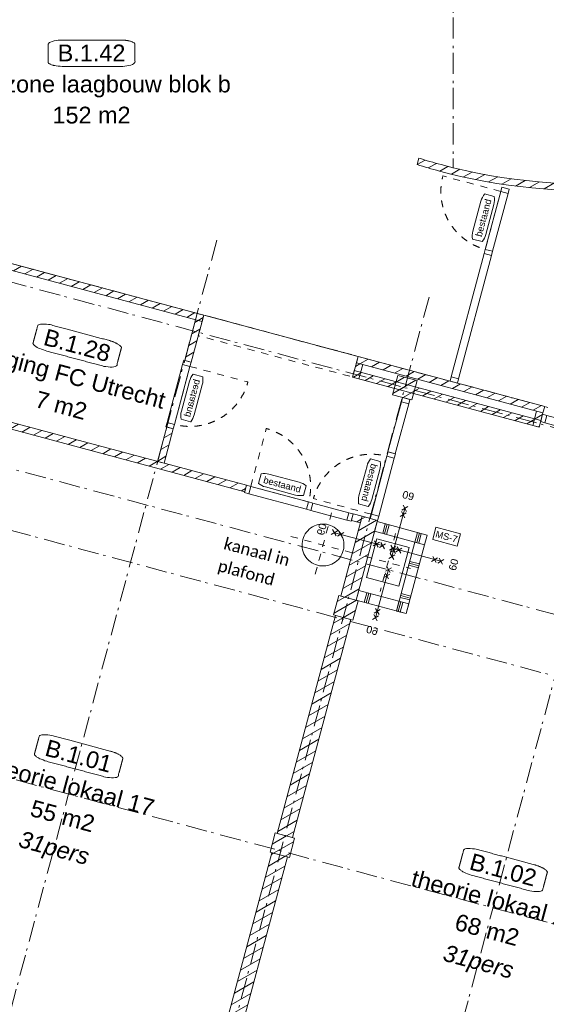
# Model space of a CAD drawing. Header units: millimetres. Extents: x -62314 to 79800, y -34032 to 28340.
# Tile 13 of 256: x 4121 to 12030, y -11911 to 2870. Entities that reach past the tile are written whole.
import ezdxf
from ezdxf.enums import TextEntityAlignment as Align

# ---------------------------------------------------------------- set-up
doc = ezdxf.new("R2010")
doc.units = ezdxf.units.MM
doc.header["$LTSCALE"] = 508
doc.header["$PDMODE"] = 1
doc.header["$PDSIZE"] = -2
for name, pattern in [('Dash Style-1', [0.41664, 0.20828, -0.20836]), ('Dash Style-2', [0.6944250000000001, 0.48607, -0.2083550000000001]), ('Dash Style-6', [1.0416400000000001, 0.625, -0.20828, 0.06943000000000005, -0.13893])]:
    doc.linetypes.add(name, pattern=pattern)
for name, color, linetype, lineweight in [('(00) tekening-bovenliggend', 8, 'Dash Style-1', 0), ('(00) tekening-lijn draairichting', 7, 'Dash Style-1', 0), ('(00) tekening-merk kozijn', 40, 'Continuous', 0), ('(00) tekening-stippel dun', 8, 'Dash Style-1', 0), ('(00) tekening-stramien-algemeen', 7, 'Dash Style-6', 0), ('(00) tekst-ruimtenummer-algemeen', 8, 'Continuous', 0), ('(00) tekst-ruimtenummer-gradering', 8, 'Continuous', 0), ('(00) tekst-symbool', 8, 'Continuous', 0), ('(04) bouwaanvraag-brandweer-bestaand-WBDBO 60min', 1, 'Dash Style-2', 0), ('(21) buitenwanden-bestaand', 7, 'Continuous', 0), ('(22) binnenwanden-X metal stud _', 92, 'Continuous', 0), ('None', 7, 'Continuous', 0)]:
    doc.layers.add(name, color=color, linetype=linetype, lineweight=lineweight)
doc.styles.add('Arial', font='Arial')
doc.styles.add('Arial Italic (italic)', font='Arial Italic')
doc.styles.add('Calibri', font='Calibri')
doc.styles.add('Helvetica', font='Helvetica')
pattern_1 = [(90, (0, 0), (499.9999999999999, 0), []), (90, (30, 0), (500, 0), []), (90, (60, 0), (500, 0), [])]
pattern_2 = [(45, (0, 0), (-89.80256121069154, 89.80256121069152), [])]

# ---------------------------------------------------------------- blocks, each defined once
blk = doc.blocks.new('(00)-1-ruimtenummer-200')
at = {"layer": '(00) tekst-ruimtenummer-algemeen', "color": 17, "lineweight": 0, "transparency": 33554687}
blk.add_open_spline([(433.3333333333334, 617.9722222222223), (491.3889916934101, 617.9722222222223), (591.9443416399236, 600.3272716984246), (650, 569.7653208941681), (650, 420.4166666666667), (650, 271.0680124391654), (591.9443416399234, 240.5060616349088), (491.3889916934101, 222.8611111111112), (-1.387778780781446e-13, 222.8611111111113), (-491.3889916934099, 222.8611111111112), (-591.9443416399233, 240.5060616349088), (-650, 271.0680124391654), (-650, 420.4166666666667), (-650.0000000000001, 569.765320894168), (-591.9443416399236, 600.3272716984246), (-491.3889916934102, 617.9722222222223), (-14.5139145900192, 617.9722222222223), (433.3333333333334, 617.9722222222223)], degree=2, knots=[0, 0, 0, 0.01329560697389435, 0.02659121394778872, 0.03988682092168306, 0.2516619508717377, 0.2649575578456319, 0.2782531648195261, 0.2915487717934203, 0.5033239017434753, 0.5166195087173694, 0.5299151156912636, 0.5432107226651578, 0.7549858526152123, 0.7682814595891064, 0.7815770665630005, 0.7948726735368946, 1, 1, 1], dxfattribs=at)
at = {"layer": 'None', "color": 7, "linetype": 'Continuous', "lineweight": 0}
blk.add_point((0, 0), dxfattribs=at)
at = {"layer": '(00) tekst-ruimtenummer-algemeen', "color": 17, "transparency": 33554687, "style": 'Arial'}
for tag, p in [('nummer', (0, 222.8611111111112)), ('naam', (0, -243.4166666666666)), ('oppervlak', (0, -709.6944444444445))]:
    blk.add_attdef(tag, text='', height=251.7216435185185, dxfattribs=at).set_placement(p, align=Align.BOTTOM_CENTER)
at = {"layer": '(00) tekst-ruimtenummer-gradering', "color": 17, "transparency": 33554687, "style": 'Arial Italic (italic)'}
blk.add_attdef('personen', text='', height=251.7216435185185, dxfattribs=at).set_placement((0, -875.472800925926), align=Align.TOP_CENTER)
at = {"layer": 'None', "color": 0, "flags": 1}
blk.add_attdef('klasse', (-1353.233506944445, -1667.782291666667), '', height=251.7216435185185, dxfattribs=at)
blk = doc.blocks.new('Group-55-1')
at = {"layer": '(00) tekening-stippel dun', "color": 2, "lineweight": 0, "transparency": 33554687}
for p, q in [((9949.63857302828, 8970.202527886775), (9949.63857302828, 7970.202527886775)), ((9449.63857302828, 8470.202527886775), (10449.63857302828, 8470.202527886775))]:
    blk.add_line(p, q, dxfattribs=at)
at = {"layer": 'None', "color": 17, "lineweight": 0, "transparency": 33554687, "flags": 128}
blk.add_lwpolyline([(9634.63857302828, 8470.202527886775), (9636.155384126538, 8501.077927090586), (9640.691209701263, 8531.655979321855), (9648.202367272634, 8561.64220122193), (9658.616520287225, 8590.747809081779), (9671.833374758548, 8618.692499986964), (9687.725645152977, 8645.20715128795), (9706.140280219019, 8670.036412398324), (9726.899936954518, 8692.941163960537), (9749.804688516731, 8713.700820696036), (9774.633949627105, 8732.115455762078), (9801.14860092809, 8748.007726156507), (9829.093291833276, 8761.22458062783), (9858.198899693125, 8771.638733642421), (9888.1851215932, 8779.149891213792), (9918.763173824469, 8783.685716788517), (9949.63857302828, 8785.202527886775), (9980.513972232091, 8783.685716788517), (10011.09202446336, 8779.149891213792), (10041.07824636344, 8771.638733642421), (10070.18385422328, 8761.22458062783), (10098.12854512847, 8748.007726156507), (10124.64319642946, 8732.115455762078), (10149.47245753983, 8713.700820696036), (10172.37720910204, 8692.941163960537), (10193.13686583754, 8670.036412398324), (10211.55150090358, 8645.20715128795), (10227.44377129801, 8618.692499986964), (10240.66062576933, 8590.747809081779), (10251.07477878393, 8561.64220122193), (10258.5859363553, 8531.655979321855), (10263.12176193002, 8501.077927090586), (10264.63857302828, 8470.202527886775), (10263.12176193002, 8439.327128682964), (10258.5859363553, 8408.749076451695), (10251.07477878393, 8378.76285455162), (10240.66062576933, 8349.657246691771), (10227.44377129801, 8321.712555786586), (10211.55150090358, 8295.1979044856), (10193.13686583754, 8270.368643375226), (10172.37720910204, 8247.463891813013), (10149.47245753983, 8226.704235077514), (10124.64319642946, 8208.289600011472), (10098.12854512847, 8192.397329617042), (10070.18385422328, 8179.180475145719), (10041.07824636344, 8168.76632213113), (10011.09202446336, 8161.255164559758), (9980.513972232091, 8156.719338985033), (9949.63857302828, 8155.202527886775), (9918.763173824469, 8156.719338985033), (9888.1851215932, 8161.255164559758), (9858.198899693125, 8168.76632213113), (9829.093291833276, 8179.180475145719), (9801.14860092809, 8192.397329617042), (9774.633949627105, 8208.289600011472), (9749.804688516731, 8226.704235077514), (9726.899936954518, 8247.463891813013), (9706.140280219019, 8270.368643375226), (9687.725645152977, 8295.1979044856), (9671.833374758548, 8321.712555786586), (9658.616520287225, 8349.657246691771), (9648.202367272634, 8378.76285455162), (9640.691209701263, 8408.749076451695), (9636.155384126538, 8439.327128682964)], close=True, dxfattribs=at)
blk = doc.blocks.new('Group-56-1')
at = {"layer": '(04) bouwaanvraag-brandweer-bestaand-WBDBO 60min', "color": 1, "linetype": 'Continuous', "lineweight": 0, "transparency": 33554687}
for p, q in [((37.5, 412.5000000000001), (-37.5, 337.5000000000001)), ((37.5, 337.5000000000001), (-37.5, 412.5000000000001))]:
    blk.add_line(p, q, dxfattribs=at)
blk = doc.blocks.new('Group-57-1')
at = {"layer": '(04) bouwaanvraag-brandweer-bestaand-WBDBO 60min', "color": 1, "linetype": 'Continuous', "lineweight": 0, "transparency": 33554687}
for p, q in [((37.5, -412.4999999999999), (-37.5, -337.4999999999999)), ((37.5, -337.4999999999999), (-37.5, -412.4999999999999))]:
    blk.add_line(p, q, dxfattribs=at)
blk = doc.blocks.new('Group-58-1')
at = {"layer": '(04) bouwaanvraag-brandweer-bestaand-WBDBO 60min', "color": 1, "linetype": 'Continuous', "lineweight": 0, "transparency": 33554687}
for p, q in [((37.5, 314.5258174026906), (-37.5, 239.5258174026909)), ((37.5, 239.5258174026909), (-37.5, 314.5258174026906))]:
    blk.add_line(p, q, dxfattribs=at)
blk = doc.blocks.new('Group-59-1')
at = {"layer": '(04) bouwaanvraag-brandweer-bestaand-WBDBO 60min', "color": 1, "linetype": 'Continuous', "lineweight": 0, "transparency": 33554687}
for p, q in [((37.5, -314.5258174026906), (-37.5, -239.5258174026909)), ((37.5, -239.5258174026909), (-37.5, -314.5258174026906))]:
    blk.add_line(p, q, dxfattribs=at)
blk = doc.blocks.new('brand-60 wbdbo')
at = {"layer": '(04) bouwaanvraag-brandweer-bestaand-WBDBO 60min', "color": 1, "linetype": 'Continuous', "lineweight": 0, "transparency": 33554687}
blk.add_line((0, 374.9999999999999), (0, -374.9999999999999), dxfattribs=at)
at = {"layer": '(04) bouwaanvraag-brandweer-bestaand-WBDBO 60min', "color": 7, "linetype": 'Continuous', "lineweight": 0, "transparency": 33554687}
blk.add_point((0, 0), dxfattribs=at)
at = {"layer": '(04) bouwaanvraag-brandweer-bestaand-WBDBO 60min', "color": 1, "transparency": 33554687}
for name in ['Group-56-1', 'Group-58-1', 'Group-59-1', 'Group-57-1']:
    blk.add_blockref(name, (0, 0), dxfattribs=at)
at = {"layer": '(04) bouwaanvraag-brandweer-bestaand-WBDBO 60min', "color": 1, "transparency": 33554687, "insert": (0, -630.6152502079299), "char_height": 113.2747395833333, "attachment_point": 8, "line_spacing_factor": 0.9624483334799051, "style": 'Arial'}
blk.add_mtext('60', dxfattribs=at)
blk = doc.blocks.new('Group-61-1')
at = {"layer": '(00) tekening-stippel dun', "color": 2, "lineweight": 0, "transparency": 33554687}
for p, q in [((10958.39069542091, 8920.202330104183), (10958.39069542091, 8020.202330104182)), ((10608.39069542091, 8470.20233010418), (11308.39069542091, 8470.20233010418))]:
    blk.add_line(p, q, dxfattribs=at)
at = {"layer": 'None', "color": 17, "lineweight": 0, "transparency": 33554687, "flags": 128}
blk.add_lwpolyline([(10708.39069542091, 8770.202330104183), (11208.39069542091, 8770.202330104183), (11208.39069542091, 8170.202330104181), (10708.39069542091, 8170.202330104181)], close=True, dxfattribs=at)
blk = doc.blocks.new('Group-62-1')
at = {"layer": '(22) binnenwanden-X metal stud _', "linetype": 'Continuous', "lineweight": 0, "transparency": 33554687}
h = blk.add_hatch(dxfattribs=at)
h.set_pattern_fill('(__) metal stud-_ 1_100-1', color=8, style=0, pattern_type=2)
h.set_pattern_definition(pattern_1)
h.paths.add_polyline_path([(10644.64069542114, 8870.202801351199), (11422.1284393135, 8870.201868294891), (11422.12859143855, 9020.201868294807), (10644.64069542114, 9020.202801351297)])
h = blk.add_hatch(dxfattribs=at)
h.set_pattern_fill('(__) metal stud-_ 1_100', color=253, style=0, pattern_type=2)
h.set_pattern_definition([(0, (0, 0), (3.061515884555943e-14, -499.9999999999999), []), (0, (1.836909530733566e-15, -30), (3.061515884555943e-14, -500), []), (0, (3.673819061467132e-15, -60), (3.061515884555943e-14, -500), [])])
h.paths.add_polyline_path([(11422.12754338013, 7798.349503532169), (11272.12754338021, 7798.349725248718), (11272.12842595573, 8870.202033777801), (11422.12842595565, 8870.201812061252)])
h = blk.add_hatch(dxfattribs=at)
h.set_pattern_fill('(__) metal stud-_ 1_100-1', color=8, style=0, pattern_type=2)
h.set_pattern_definition(pattern_1)
h.paths.add_polyline_path([(10644.64069542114, 7798.350346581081), (11422.1284393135, 7798.349413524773), (11422.12859143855, 7948.349413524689), (10644.64069542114, 7948.350346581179)])
at = {"layer": '(22) binnenwanden-X metal stud _', "color": 7, "lineweight": 0, "transparency": 33554687, "flags": 128}
for points in [[(10644.64069542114, 8870.202801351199), (11422.1284393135, 8870.201868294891), (11422.12859143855, 9020.201868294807), (10644.64069542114, 9020.202801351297)], [(11422.12754338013, 7798.349503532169), (11272.12754338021, 7798.349725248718), (11272.12842595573, 8870.202033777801), (11422.12842595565, 8870.201812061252)], [(10644.64069542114, 7798.350346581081), (11422.1284393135, 7798.349413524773), (11422.12859143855, 7948.349413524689), (10644.64069542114, 7948.350346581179)]]:
    blk.add_lwpolyline(points, close=True, dxfattribs=at)
at = {"layer": 'None', "color": 17, "transparency": 33554687}
for p, rotation in [((10994.2590842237, 8945.202801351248), 180), ((11347.12842595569, 8692.741697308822), 90)]:
    blk.add_blockref('brand-60 wbdbo', p, dxfattribs=dict(at, rotation=rotation))
for name in ['Group-55-1', 'Group-61-1']:
    blk.add_blockref(name, (0, 0), dxfattribs=at)
at = {"layer": 'None', "color": 17, "transparency": 33554687, "xscale": -1, "rotation": 270}
blk.add_blockref('brand-60 wbdbo', (10440.87051274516, 8692.742529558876), dxfattribs=at)
at = {"layer": 'None', "color": 17, "transparency": 33554687, "xscale": -1}
blk.add_blockref('brand-60 wbdbo', (10994.2590842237, 7995.202507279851), dxfattribs=at)
at = {"layer": 'None', "color": 17, "transparency": 33554687, "insert": (8510.972119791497, 8204.025750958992), "char_height": 178.59375, "attachment_point": 1, "line_spacing_factor": 1.151866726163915, "style": 'Calibri'}
blk.add_mtext('kanaal in \\Pplafond', dxfattribs=at)
blk = doc.blocks.new('00-merk kozijn')
at = {"layer": '(00) tekening-merk kozijn', "color": 2, "lineweight": 0, "transparency": 33554687, "flags": 128}
blk.add_lwpolyline([(233.3333333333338, 50, 0.1053572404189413), (349.3970315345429, 74.73081764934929), (350.0000000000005, 75), (350.0000000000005, 225), (349.3970315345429, 225.2691823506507, 0.1053572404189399), (233.3333333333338, 250), (-233.3333333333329, 250, 0.1053572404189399), (-349.3970315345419, 225.2691823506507), (-349.9999999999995, 225), (-349.9999999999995, 75), (-349.3970315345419, 74.73081764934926, 0.1053572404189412), (-233.3333333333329, 50)], format="xyb", close=True, dxfattribs=at)
at = {"layer": 'None', "color": 7, "linetype": 'Continuous', "lineweight": 0, "transparency": 33554687}
blk.add_point((0, 0), dxfattribs=at)
at = {"layer": '(00) tekening-merk kozijn', "color": 2, "transparency": 33554687, "style": 'Arial'}
blk.add_attdef('MERK', text='', height=100.6886574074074, dxfattribs=at).set_placement((4.547473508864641e-13, 149.8852595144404), align=Align.MIDDLE_CENTER)
blk = doc.blocks.new('Group-63-1')
at = {"layer": '(00) tekening-lijn draairichting', "color": 17, "lineweight": 0, "transparency": 33554687, "flags": 128}
blk.add_lwpolyline([(10530.64069542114, 9105.32325023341), (9630.640695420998, 9105.323250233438, -0.4142135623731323), (10530.64069542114, 10005.32325023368)], format="xyb", close=True, dxfattribs=at)
at = {"layer": 'None', "color": 17, "lineweight": 0, "transparency": 33554687, "flags": 128}
for points in [[(10530.46948683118, 10853.00530733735), (10530.46948683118, 10920.00530733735), (10644.46948683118, 10920.00530733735), (10644.46948683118, 10853.00530733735)], [(10530.46948683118, 10072.32325023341), (10530.46948683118, 10853.00530733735), (10644.46948683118, 10853.00530733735), (10644.46948683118, 10072.32325023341)], [(10530.64069542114, 10005.32325023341), (10530.64069542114, 10072.32325023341), (10644.64069542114, 10072.32325023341), (10644.64069542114, 10005.32325023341)], [(10530.64069542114, 9105.32325023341), (10530.64069542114, 10005.32325023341), (10644.64069542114, 10005.32325023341), (10644.64069542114, 9105.32325023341)], [(10530.64069542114, 9038.32325023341), (10530.64069542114, 9105.32325023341), (10644.64069542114, 9105.32325023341), (10644.64069542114, 9038.32325023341)]]:
    blk.add_lwpolyline(points, close=True, dxfattribs=at)
at = {"layer": '(00) tekening-merk kozijn', "color": 1, "transparency": 33554687}
ref = blk.add_blockref('00-merk kozijn', (10530.64069542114, 9555.32325023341), dxfattribs=dict(at, xscale=-1, rotation=90))
ref.add_attrib('MERK', 'bestaand', dxfattribs={"color": 2, "transparency": 33554687, "height": 100.6886574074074, "rotation": 270, "style": 'Arial'}).set_placement((10380.7554359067, 9555.32325023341), align=Align.MIDDLE_CENTER)
blk = doc.blocks.new('Group-64-1')
at = {"layer": '(00) tekening-lijn draairichting', "color": 17, "lineweight": 0, "transparency": 33554687, "flags": 128}
blk.add_lwpolyline([(8673.495177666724, 9038.32353620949), (8673.495177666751, 9938.323536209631, -0.4142135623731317), (9573.495177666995, 9038.32353620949)], format="xyb", close=True, dxfattribs=at)
at = {"layer": 'None', "color": 17, "lineweight": 0, "transparency": 33554687, "flags": 128}
for points in [[(8606.495177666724, 9038.32353620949), (8673.495177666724, 9038.32353620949), (8673.495177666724, 8924.32353620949), (8606.495177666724, 8924.32353620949)], [(8673.495177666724, 9038.32353620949), (9573.495177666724, 9038.32353620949), (9573.495177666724, 8924.32353620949), (8673.495177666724, 8924.32353620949)], [(9573.495177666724, 9038.32353620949), (9640.495177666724, 9038.32353620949), (9640.495177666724, 8924.32353620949), (9573.495177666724, 8924.32353620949)], [(9640.495177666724, 9038.49474479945), (10199.44751742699, 9038.49474479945), (10199.44751742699, 8924.49474479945), (9640.495177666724, 8924.49474479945)], [(10199.44751742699, 9038.49474479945), (10266.44751742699, 9038.49474479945), (10266.44751742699, 8924.49474479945), (10199.44751742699, 8924.49474479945)]]:
    blk.add_lwpolyline(points, close=True, dxfattribs=at)
at = {"layer": '(00) tekening-merk kozijn', "color": 1, "transparency": 33554687}
ref = blk.add_blockref('00-merk kozijn', (9123.495177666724, 9038.32353620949), dxfattribs=dict(at, xscale=-1))
ref.add_attrib('MERK', 'bestaand', dxfattribs={"color": 2, "transparency": 33554687, "height": 100.6886574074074, "style": 'Arial'}).set_placement((9123.495177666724, 9188.20879572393), align=Align.MIDDLE_CENTER)
blk = doc.blocks.new('bi-BESTAAND-01')
at = {"layer": '(00) tekening-lijn draairichting', "color": 17, "lineweight": 0, "transparency": 33554687, "flags": 128}
blk.add_lwpolyline([(66.99999999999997, -114.0000000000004), (67, -1014.000000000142, 0.4142135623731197), (967.0000000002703, -114.0000000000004)], format="xyb", close=True, dxfattribs=at)
at = {"layer": 'None', "color": 17, "lineweight": 0, "transparency": 33554687, "flags": 128}
for points in [[(0, 0), (67, 0), (67, -114.0000000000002), (0, -114.0000000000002)], [(67, 0), (967, 0), (967, -114.0000000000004), (67, -114.0000000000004)], [(967, -1.70530256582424e-13), (1034, -1.70530256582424e-13), (1034, -114.0000000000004), (967, -114.0000000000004)]]:
    blk.add_lwpolyline(points, close=True, dxfattribs=at)
at = {"layer": '(00) tekening-merk kozijn', "color": 1, "transparency": 33554687}
ref = blk.add_blockref('00-merk kozijn', (517, -114.0000000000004), dxfattribs=dict(at, rotation=180))
ref.add_attrib('MERK', 'bestaand', dxfattribs={"color": 2, "transparency": 33554687, "height": 100.6886574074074, "style": 'Arial'}).set_placement((516.9999999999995, -263.8852595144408), align=Align.MIDDLE_CENTER)
blk = doc.blocks.new('Group-65-1')
at = {"layer": '(00) tekening-lijn draairichting', "color": 17, "lineweight": 0, "transparency": 33554687, "flags": 128}
blk.add_lwpolyline([(11154.75512855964, 14288.17553589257), (10254.7551285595, 14288.17553589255, 0.4142135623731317), (11154.75512855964, 13388.1755358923)], format="xyb", close=True, dxfattribs=at)
at = {"layer": 'None', "color": 17, "lineweight": 0, "transparency": 33554687, "flags": 128}
for points in [[(11154.75512855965, 14288.17553589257), (11154.75512855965, 14355.17553589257), (11268.75512855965, 14355.17553589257), (11268.75512855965, 14288.17553589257)], [(11154.75512855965, 13388.17553589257), (11154.75512855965, 14288.17553589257), (11268.75512855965, 14288.17553589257), (11268.75512855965, 13388.17553589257)], [(11154.58391996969, 11408.40852945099), (11154.58391996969, 13321.17553589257), (11268.58391996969, 13321.17553589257), (11268.58391996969, 11408.40852945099)], [(11154.75512855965, 13321.17553589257), (11154.75512855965, 13388.17553589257), (11268.75512855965, 13388.17553589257), (11268.75512855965, 13321.17553589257)], [(11154.58391996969, 11341.40852945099), (11154.58391996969, 11408.40852945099), (11268.58391996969, 11408.40852945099), (11268.58391996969, 11341.40852945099)]]:
    blk.add_lwpolyline(points, close=True, dxfattribs=at)
at = {"layer": '(00) tekening-merk kozijn', "color": 1, "transparency": 33554687, "rotation": 90}
blk.add_blockref('00-merk kozijn', (11154.75512855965, 13838.17553589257), dxfattribs=at).add_auto_attribs({'MERK': 'bestaand'})
blk = doc.blocks.new('Group-67-1')
at = {"layer": '(00) tekening-lijn draairichting', "color": 17, "lineweight": 0, "transparency": 33554687, "flags": 128}
blk.add_lwpolyline([(13902.02325822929, 11220.23597871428), (13902.02325822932, 12120.23597871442, -0.4142135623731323), (14802.02325822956, 11220.23597871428)], format="xyb", close=True, dxfattribs=at)
at = {"layer": 'None', "color": 17, "lineweight": 0, "transparency": 33554687, "flags": 128}
for points in [[(12627.33114523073, 11220.23597871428), (12694.33114523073, 11220.23597871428), (12694.33114523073, 11106.23597871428), (12627.33114523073, 11106.23597871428)], [(12694.33114523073, 11220.40718730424), (16908.21970347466, 11220.40718730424), (16908.21970347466, 11106.40718730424), (12694.33114523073, 11106.40718730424)], [(13835.02325822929, 11220.23597871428), (13902.02325822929, 11220.23597871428), (13902.02325822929, 11106.23597871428), (13835.02325822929, 11106.23597871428)], [(13902.02325822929, 11220.23597871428), (14802.02325822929, 11220.23597871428), (14802.02325822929, 11106.23597871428), (13902.02325822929, 11106.23597871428)], [(14802.02325822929, 11220.23597871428), (14869.02325822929, 11220.23597871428), (14869.02325822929, 11106.23597871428), (14802.02325822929, 11106.23597871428)], [(16908.38411836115, 11220.40718730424), (16975.38411836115, 11220.40718730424), (16975.38411836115, 11106.40718730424), (16908.38411836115, 11106.40718730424)]]:
    blk.add_lwpolyline(points, close=True, dxfattribs=at)
at = {"layer": '(00) tekening-merk kozijn', "color": 1, "transparency": 33554687}
ref = blk.add_blockref('00-merk kozijn', (14352.02325822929, 11220.23597871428), dxfattribs=dict(at, xscale=-1))
ref.add_attrib('MERK', 'bestaand', dxfattribs={"color": 2, "transparency": 33554687, "height": 100.6886574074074, "style": 'Arial'}).set_placement((14352.02325822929, 11370.12123822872), align=Align.MIDDLE_CENTER)
blk = doc.blocks.new('Group-72-1')
at = {"layer": '(00) tekening-bovenliggend', "color": 17, "lineweight": 0, "transparency": 33554687, "flags": 128}
blk.add_lwpolyline([(9725.566366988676, 11020.31010870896), (9725.566366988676, 11341.40852945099), (7325.745705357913, 11341.40852945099), (7325.745705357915, 11020.31010870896)], close=True, dxfattribs=at)
at = {"layer": 'None', "color": 17, "transparency": 33554687}
for name in ['Group-65-1', 'Group-67-1', 'Group-63-1', 'Group-64-1']:
    blk.add_blockref(name, (0, 0), dxfattribs=at)
at = {"layer": 'None', "color": 17, "transparency": 33554687, "xscale": -1, "rotation": 90}
blk.add_blockref('bi-BESTAAND-01', (7211.54834290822, 10608.93394143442), dxfattribs=at)
blk = doc.blocks.new('MS 7 - 150mm _ 60min _ 25db')
at = {"layer": '(00) tekst-symbool', "color": 17, "lineweight": 0, "transparency": 33554687, "flags": 128}
blk.add_lwpolyline([(-189.6755642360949, 95.55555555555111), (189.6755642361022, 95.55555555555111), (189.6755642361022, -95.55555555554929), (-189.6755642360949, -95.55555555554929)], close=True, dxfattribs=at)
at = {"layer": '(00) tekst-symbool', "color": 17, "transparency": 33554687, "insert": (0, 0), "char_height": 100.8723958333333, "attachment_point": 5, "line_spacing_factor": 0.8342879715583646, "style": 'Helvetica'}
blk.add_mtext('MS-7', dxfattribs=at)
blk = doc.blocks.new('Group-155-1')
at = {"layer": 'None', "color": 17, "transparency": 33554687}
blk.add_blockref('MS 7 - 150mm _ 60min _ 25db', (11708.88234061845, 9070.853105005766), dxfattribs=at)
blk = doc.blocks.new('blok B 01 (2D)')
at = {"layer": '(21) buitenwanden-bestaand', "linetype": 'Continuous', "lineweight": 0, "transparency": 33554687}
h = blk.add_hatch(dxfattribs=at)
h.set_pattern_fill('Brick', style=0, pattern_type=2)
h.set_pattern_definition(pattern_2)
edge = h.paths.add_edge_path()
edge.add_line((9835.1985080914, 14452.12042574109), (9835.1985080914, 14351.90202792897))
edge.add_line((9835.1985080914, 14351.90202792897), (9835.198508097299, 14351.90202792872))
edge.add_arc((10185.05002119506, 22945.90821426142), 8601.124252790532, 267.6688458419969, 270.0000000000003)
edge.add_arc((10185.05002119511, 22945.90821425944), 8601.124252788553, 270, 288.8284241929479)
edge.add_line((12960.93630164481, 14805.03640775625), (12960.93630164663, 14805.03640775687))
edge.add_line((12960.93630164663, 14805.03640775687), (12960.9363018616, 14805.03640783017))
edge.add_arc((10185.02592525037, 22945.69241844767), 8600.927781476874, 288.8290400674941, 306.4325124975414)
edge.add_line((15292.90645387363, 16025.75634883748), (15292.90645405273, 16025.75634896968))
edge.add_line((15292.90645405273, 16025.75634896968), (15292.90587223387, 16025.75556927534))
edge.add_line((15292.90587223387, 16025.75556927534), (15292.82973875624, 16025.65353912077))
edge.add_arc((10185.05002122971, 22945.90821421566), 8601.124252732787, 306.4307117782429, 310.1947123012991)
edge.add_arc((18132.87954674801, 13908.19033378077), 3440.068922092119, 89.99315499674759, 134.1646525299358, ccw=False)
edge.add_line((18133.29052436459, 17348.25923132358), (18133.29052437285, 17348.25923132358))
edge.add_arc((18132.87954675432, 13908.19033377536), 3440.068922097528, -0.006845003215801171, 89.99315499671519, ccw=False)
edge.add_line((21572.94844430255, 13907.77935616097), (21571.80367009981, 13907.77935615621))
edge.add_line((21571.80367009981, 13907.77935615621), (21571.80367009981, 11020.31084684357))
edge.add_line((21571.80367009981, 11020.31084684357), (21672.63172786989, 11020.31084684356))
edge.add_line((21672.63172786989, 11020.31084684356), (21672.63172786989, 13907.77935615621))
edge.add_arc((18131.20014799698, 13907.77935615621), 3541.431579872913, 359.9999999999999, 449.9999999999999)
edge.add_arc((18131.20014799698, 13907.77935615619), 3541.431579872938, 90.00000000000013, 134.5332181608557)
edge.add_line((15647.51391435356, 16432.26748798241), (15647.51391434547, 16432.26748797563))
edge.add_arc((10185.05002119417, 22945.90821424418), 8500.942729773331, 270.0000000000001, 309.9838414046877, ccw=False)
edge.add_arc((10185.05002119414, 22945.90821424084), 8500.942729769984, 267.6344116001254, 270.0000000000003, ccw=False)
edge.add_line((9834.168702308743, 14452.2099858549), (9834.16870230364, 14452.12042574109))
edge.add_line((9834.16870230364, 14452.12042574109), (9835.1985080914, 14452.12042574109))
h = blk.add_hatch(dxfattribs=at)
h.set_pattern_fill('Brick', style=0, pattern_type=2)
h.set_pattern_definition(pattern_2)
h.paths.add_polyline_path([(100.0002359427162, 11341.46218696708), (7325.530943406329, 11341.46218696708), (7325.530943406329, 11241.4623153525), (100.0002359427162, 11241.4623153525)])
h = blk.add_hatch(dxfattribs=at)
h.set_pattern_fill('Brick', style=0, pattern_type=2)
h.set_pattern_definition(pattern_2)
h.paths.add_polyline_path([(7225.745705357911, 10608.93394143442), (7325.745705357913, 10608.93394143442), (7325.745705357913, 11241.46225981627), (7225.745705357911, 11241.46225981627)])
h = blk.add_hatch(dxfattribs=at)
h.set_pattern_fill('Brick', style=0, pattern_type=2)
h.set_pattern_definition(pattern_2)
h.paths.add_polyline_path([(9725.566366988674, 11020.31010870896), (9825.56636696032, 11020.31010870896), (9825.56636696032, 11241.25994009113), (9725.566366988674, 11241.25994009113)])
h = blk.add_hatch(dxfattribs=at)
h.set_pattern_fill('Brick', style=0, pattern_type=2)
h.set_pattern_definition(pattern_2)
h.paths.add_polyline_path([(12627.27494957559, 11241.41692609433), (12627.27494957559, 11341.40852945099), (9725.678825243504, 11341.40852945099), (9725.678825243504, 11241.41692609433)])
h = blk.add_hatch(dxfattribs=at)
h.set_pattern_fill('Brick', style=0, pattern_type=2)
h.set_pattern_definition(pattern_2)
h.paths.add_polyline_path([(12527.33114525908, 11020.31010870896), (12627.33114523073, 11020.31010870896), (12627.33114523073, 11241.25994009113), (12527.33114525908, 11241.25994009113)])
h = blk.add_hatch(dxfattribs=at)
h.set_pattern_fill('Brick', style=0, pattern_type=2)
h.set_pattern_definition(pattern_2)
h.paths.add_polyline_path([(12627.33114523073, 11020.31010870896), (12627.33114523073, 11120.3101086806), (9725.566366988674, 11120.3101086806), (9725.566366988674, 11020.31010870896)])
h = blk.add_hatch(dxfattribs=at)
h.set_pattern_fill('Brick', style=0, pattern_type=2)
h.set_pattern_definition(pattern_2)
h.paths.add_polyline_path([(10375.01330776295, 11220.00530719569), (10675.0133079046, 11220.00530719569), (10675.0133079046, 10920.00530733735), (10375.01330776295, 10920.00530733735)])
h = blk.add_hatch(dxfattribs=at)
h.set_pattern_fill('Brick', style=0, pattern_type=2)
h.set_pattern_definition(pattern_2)
h.paths.add_polyline_path([(7325.745705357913, 9038.323436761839), (7325.745705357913, 9574.933941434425), (7225.745705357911, 9574.933941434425), (7225.745705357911, 9038.323436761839)])
h = blk.add_hatch(dxfattribs=at)
h.set_pattern_fill('Brick', style=0, pattern_type=2)
h.set_pattern_definition(pattern_2)
h.paths.add_polyline_path([(8606.495177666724, 8938.331932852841), (8606.495177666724, 9038.32353620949), (3991.707028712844, 9038.323536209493), (3991.707028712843, 8938.331932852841)])
h = blk.add_hatch(dxfattribs=at)
h.set_pattern_fill('Brick', style=0, pattern_type=2)
h.set_pattern_definition(pattern_2)
h.paths.add_polyline_path([(10404.64257284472, 9038.32353620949), (10266.49518526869, 9038.32353620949), (10266.49518526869, 8938.331932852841), (10404.64257284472, 8938.331932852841)])
h = blk.add_hatch(dxfattribs=at)
h.set_pattern_fill('Brick', style=0, pattern_type=2)
h.set_pattern_definition(pattern_2)
h.paths.add_polyline_path([(10644.64069542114, 7798.350346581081), (10644.64069542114, 9038.32325023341), (10404.64257284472, 9038.32325023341), (10404.64257284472, 7798.350346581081)])
h = blk.add_hatch(dxfattribs=at)
h.set_pattern_fill('Brick', style=0, pattern_type=2)
h.set_pattern_definition(pattern_2)
h.paths.add_polyline_path([(10374.63857302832, 7798.350349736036), (10674.63857316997, 7798.350349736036), (10674.63857316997, 7498.350349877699), (10374.63857302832, 7498.350349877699)])
h = blk.add_hatch(dxfattribs=at)
h.set_pattern_fill('Brick', style=0, pattern_type=2)
h.set_pattern_definition(pattern_2)
h.paths.add_polyline_path([(10404.64257456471, 7498.343221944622), (10404.64257456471, 4109.231474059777), (10644.64069714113, 4109.231474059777), (10644.64069714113, 7498.343221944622)])
h = blk.add_hatch(dxfattribs=at)
h.set_pattern_fill('Brick', style=0, pattern_type=2)
h.set_pattern_definition(pattern_2)
h.paths.add_polyline_path([(10374.63857479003, 4109.224195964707), (10674.63857493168, 4109.224195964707), (10674.63857493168, 3809.22419610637), (10374.63857479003, 3809.22419610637)])
h = blk.add_hatch(dxfattribs=at)
h.set_pattern_fill('Brick', style=0, pattern_type=2)
h.set_pattern_definition(pattern_2)
h.paths.add_polyline_path([(10644.64069714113, 320.0097907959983), (10644.64069714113, 3809.23147420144), (10404.64257456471, 3809.23147420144), (10404.64257456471, 320.009790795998)])
at = {"layer": '(21) buitenwanden-bestaand', "color": 1, "lineweight": 0, "transparency": 33554687, "flags": 128}
blk.add_lwpolyline([(15647.51391434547, 16432.26748797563, -0.1762542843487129), (10185.05002119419, 14444.96548447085, -0.01032219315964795), (9834.168702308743, 14452.2099858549), (9834.16870230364, 14452.12042574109), (9835.1985080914, 14452.12042574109), (9835.1985080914, 14351.90202792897), (9835.198508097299, 14351.90202792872, 0.01017192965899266), (10185.05002119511, 14344.78396147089, 0.08233982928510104), (12960.93630164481, 14805.03640775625)], format="xyb", dxfattribs=at)
for points in [[(100.0002359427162, 11341.46218696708), (7325.530943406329, 11341.46218696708), (7325.530943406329, 11241.4623153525), (100.0002359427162, 11241.4623153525)], [(7225.745705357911, 10608.93394143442), (7325.745705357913, 10608.93394143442), (7325.745705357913, 11241.46225981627), (7225.745705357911, 11241.46225981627)], [(9725.566366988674, 11020.31010870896), (9825.56636696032, 11020.31010870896), (9825.56636696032, 11241.25994009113), (9725.566366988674, 11241.25994009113)], [(12627.27494957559, 11241.41692609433), (12627.27494957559, 11341.40852945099), (9725.678825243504, 11341.40852945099), (9725.678825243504, 11241.41692609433)], [(12527.33114525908, 11020.31010870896), (12627.33114523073, 11020.31010870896), (12627.33114523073, 11241.25994009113), (12527.33114525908, 11241.25994009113)], [(12627.33114523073, 11020.31010870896), (12627.33114523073, 11120.3101086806), (9725.566366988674, 11120.3101086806), (9725.566366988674, 11020.31010870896)], [(10375.01330776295, 11220.00530719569), (10675.0133079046, 11220.00530719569), (10675.0133079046, 10920.00530733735), (10375.01330776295, 10920.00530733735)], [(7325.745705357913, 9038.323436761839), (7325.745705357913, 9574.933941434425), (7225.745705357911, 9574.933941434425), (7225.745705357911, 9038.323436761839)], [(8606.495177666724, 8938.331932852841), (8606.495177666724, 9038.32353620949), (3991.707028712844, 9038.323536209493), (3991.707028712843, 8938.331932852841)], [(10404.64257284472, 9038.32353620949), (10266.49518526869, 9038.32353620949), (10266.49518526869, 8938.331932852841), (10404.64257284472, 8938.331932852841)], [(10644.64069542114, 7798.350346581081), (10644.64069542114, 9038.32325023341), (10404.64257284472, 9038.32325023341), (10404.64257284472, 7798.350346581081)], [(10374.63857302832, 7798.350349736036), (10674.63857316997, 7798.350349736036), (10674.63857316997, 7498.350349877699), (10374.63857302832, 7498.350349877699)], [(10404.64257456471, 7498.343221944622), (10404.64257456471, 4109.231474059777), (10644.64069714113, 4109.231474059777), (10644.64069714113, 7498.343221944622)], [(10374.63857479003, 4109.224195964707), (10674.63857493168, 4109.224195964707), (10674.63857493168, 3809.22419610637), (10374.63857479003, 3809.22419610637)], [(10644.64069714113, 320.0097907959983), (10644.64069714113, 3809.23147420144), (10404.64257456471, 3809.23147420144), (10404.64257456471, 320.009790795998)]]:
    blk.add_lwpolyline(points, close=True, dxfattribs=at)
at = {"layer": 'None', "color": 17, "transparency": 33554687}
for name in ['Group-72-1', 'Group-62-1', 'Group-155-1']:
    blk.add_blockref(name, (0, 0), dxfattribs=at)
ref = blk.add_blockref('(00)-1-ruimtenummer-200', (5608.419264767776, 9986.702329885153), dxfattribs=at)
ref.add_attrib('nummer', 'B.1.28', dxfattribs={"layer": '(00) tekst-ruimtenummer-algemeen', "color": 17, "transparency": 33554687, "height": 251.7216435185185, "style": 'Arial'}).set_placement((5608.419264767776, 10209.56344099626), align=Align.BOTTOM_CENTER)
ref.add_attrib('naam', 'berging FC Utrecht', dxfattribs={"layer": '(00) tekst-ruimtenummer-algemeen', "color": 17, "transparency": 33554687, "height": 251.7216435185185, "style": 'Arial'}).set_placement((5608.419264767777, 9743.285663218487), align=Align.BOTTOM_CENTER)
ref.add_attrib('oppervlak', '7 m2', dxfattribs={"layer": '(00) tekst-ruimtenummer-algemeen', "color": 17, "transparency": 33554687, "height": 251.7216435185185, "style": 'Arial'}).set_placement((5608.419264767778, 9277.007885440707), align=Align.BOTTOM_CENTER)
for p, values in [((7225.008131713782, 4037.046581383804), {'nummer': 'B.1.01', 'naam': 'theorie lokaal 17', 'oppervlak': '55 m2', 'personen': '31pers'}), ((13825.02000822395, 4037.025232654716), {'nummer': 'B.1.02', 'naam': 'theorie lokaal 18', 'oppervlak': '68 m2', 'personen': '31pers'})]:
    blk.add_blockref('(00)-1-ruimtenummer-200', p, dxfattribs=at).add_auto_attribs(values)
blk = doc.blocks.new('Group-176-1')
at = {"layer": '(00) tekening-stramien-algemeen', "color": 2, "lineweight": 0, "transparency": 33554687}
for p, q in [((71038.02572712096, 270.0000000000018), (-1884.519525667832, 269.9999999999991)), ((71038.02572712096, 1.818989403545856e-12), (-1884.519525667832, -9.094947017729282e-13)), ((71014.45158457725, -2704.924647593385), (-1884.519199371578, -2704.928185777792)), ((71014.45158457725, -3599.924647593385), (-1884.519199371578, -3599.928185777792)), ((71014.451601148, -7199.991689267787), (-1884.519174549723, -7199.995227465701))]:
    blk.add_line(p, q, dxfattribs=at)
blk = doc.blocks.new('Stramien blok B')
at = {"layer": '(00) tekening-stramien-algemeen', "color": 2, "lineweight": 0, "transparency": 33554687}
for p, q in [((6954.999504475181, 1407.729163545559), (6954.99950447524, -14990.00379558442)), ((10254.9991801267, 1407.727261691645), (10255.0002814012, -14990.00335232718)), ((13554.999180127, 1407.727483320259), (13555.00028140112, -14990.00290907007))]:
    blk.add_line(p, q, dxfattribs=at)
at = {"layer": 'None', "color": 17, "transparency": 33554687}
blk.add_blockref('Group-176-1', (0, 0), dxfattribs=at)

msp = doc.modelspace()

# ---------------------------------------------------------------- linework, layer by layer
at = {"layer": '(00) tekening-stramien-algemeen', "color": 2, "lineweight": 0, "transparency": 33554687}
msp.add_line((10633.04149313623, 23010.28540071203), (10633.04149313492, 638.1899132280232), dxfattribs=at)
at = {"layer": 'None', "color": 17, "lineweight": 0, "transparency": 33554687}
msp.add_line((12006.44014042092, -2936.145223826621), (3842.223909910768, -748.4945234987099), dxfattribs=at)

# ---------------------------------------------------------------- block references
at = {"layer": 'None', "color": 17, "transparency": 33554687}
for name, p, rotation in [('blok B 01 (2D)', (-3125.943378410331, -10622.92537699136), 344.9999999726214), ('Stramien blok B', (0, 0), 344.9999645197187)]:
    msp.add_blockref(name, p, dxfattribs=dict(at, rotation=rotation))
ref = msp.add_blockref('(00)-1-ruimtenummer-200', (5200, 1945.861111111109), dxfattribs=at)
ref.add_attrib('nummer', 'B.1.42', dxfattribs={"layer": '(00) tekst-ruimtenummer-algemeen', "color": 17, "transparency": 33554687, "height": 251.7216435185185, "style": 'Arial'}).set_placement((5200, 2168.722222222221), align=Align.BOTTOM_CENTER)
ref.add_attrib('naam', 'gangzone laagbouw blok b', dxfattribs={"layer": '(00) tekst-ruimtenummer-algemeen', "color": 17, "transparency": 33554687, "height": 251.7216435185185, "style": 'Arial'}).set_placement((5200, 1702.444444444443), align=Align.BOTTOM_CENTER)
ref.add_attrib('oppervlak', '152 m2', dxfattribs={"layer": '(00) tekst-ruimtenummer-algemeen', "color": 17, "transparency": 33554687, "height": 251.7216435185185, "style": 'Arial'}).set_placement((5200, 1236.166666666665), align=Align.BOTTOM_CENTER)

doc.saveas('drawing.dxf')
